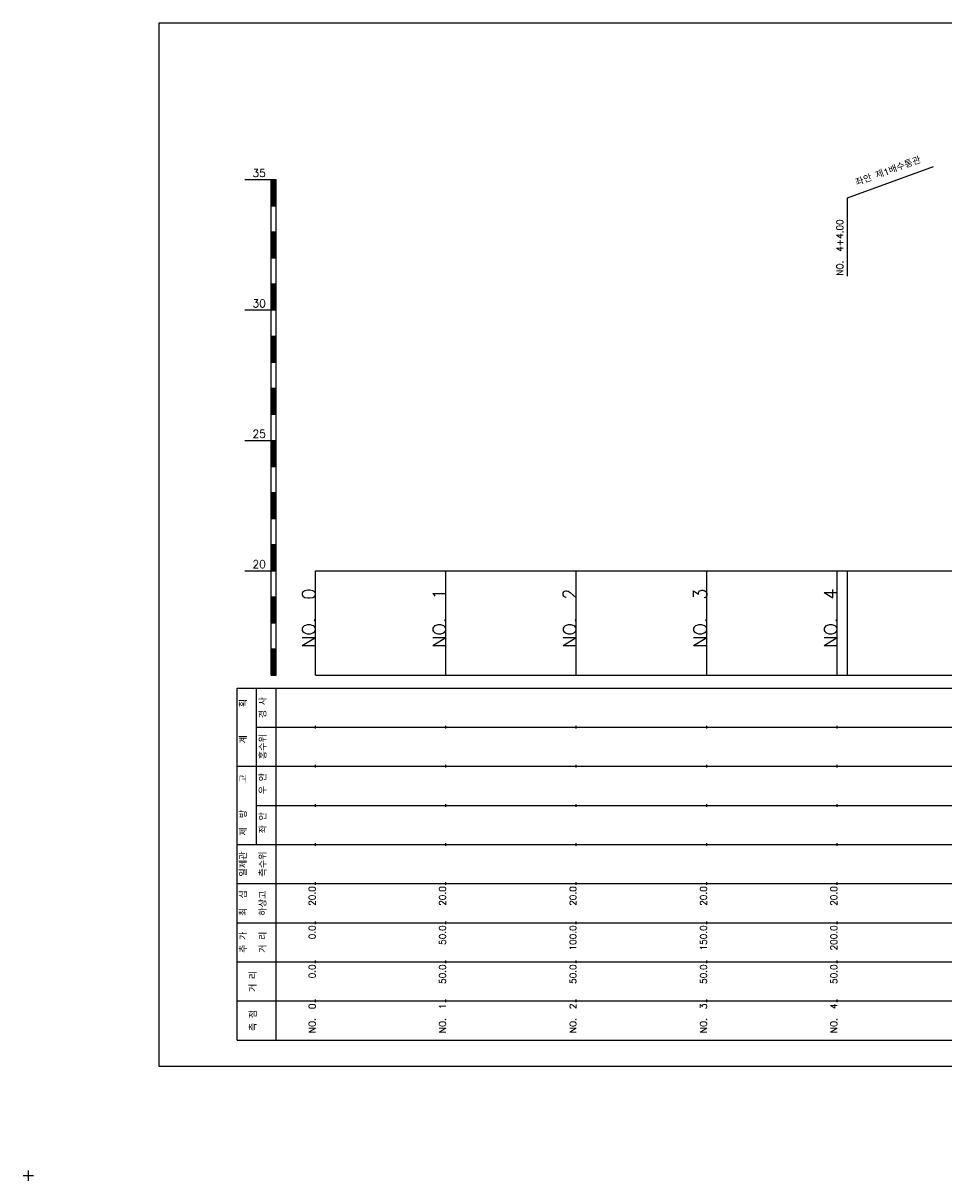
# Model space of a CAD drawing. Extents: x -2 to 685, y -2 to 1891.
# Tile 1 of 8: x -2 to 351, y -2 to 442. Entities that reach past the tile are written whole.
import ezdxf
from ezdxf.enums import TextEntityAlignment as Align

# ---------------------------------------------------------------- set-up
doc = ezdxf.new("R2010")
doc.units = 0
doc.header["$LTSCALE"] = 5
for name, color, linetype in [('BOX', 5, 'CONTINUOUS'), ('DT1', 3, 'CONTINUOUS'), ('LT1', 4, 'CONTINUOUS'), ('ST1', 7, 'CONTINUOUS')]:
    doc.layers.add(name, color=color, linetype=linetype)
doc.styles.add('GHS', font='ROMANS.shx', dxfattribs={"bigfont": 'GHS.shx'})

msp = doc.modelspace()

# ---------------------------------------------------------------- linework, layer by layer
at = {"layer": 'BOX'}
msp.add_lwpolyline([(50, 42), (650, 42), (650, 442), (50, 442), (50, 42)], dxfattribs=at)
at = {"layer": 'LT1', "linetype": 'CONTINUOUS'}
for p, q in [((314, 375), (346.89, 386.97)), ((314, 345), (314, 375))]:
    msp.add_line(p, q, dxfattribs=at)
at = {"layer": 'LT1'}
for p, q in [((83, 382), (93, 382)), ((93, 192), (93, 382)), ((93, 382), (95, 382)), ((95, 192), (95, 382)), ((93.5, 381.8), (93.5, 372.2)), ((94, 381.8), (94, 372.2)), ((94.5, 381.8), (94.5, 372.2)), ((93, 372), (95, 372)), ((93, 362), (95, 362)), ((93.5, 361.8), (93.5, 352.2)), ((94, 361.8), (94, 352.2)), ((94.5, 361.8), (94.5, 352.2)), ((93, 352), (95, 352)), ((93, 342), (95, 342)), ((93.5, 341.8), (93.5, 332.2)), ((94, 341.8), (94, 332.2)), ((94.5, 341.8), (94.5, 332.2)), ((83, 332), (93, 332)), ((93, 332), (95, 332)), ((93, 322), (95, 322)), ((93.5, 321.8), (93.5, 312.2)), ((94, 321.8), (94, 312.2)), ((94.5, 321.8), (94.5, 312.2)), ((93, 312), (95, 312)), ((93, 302), (95, 302)), ((93.5, 301.8), (93.5, 292.2)), ((94, 301.8), (94, 292.2)), ((94.5, 301.8), (94.5, 292.2)), ((93, 292), (95, 292)), ((83, 282), (93, 282)), ((93, 282), (95, 282)), ((93.5, 281.8), (93.5, 272.2)), ((94, 281.8), (94, 272.2)), ((94.5, 281.8), (94.5, 272.2)), ((93, 272), (95, 272)), ((93, 262), (95, 262)), ((93.5, 261.8), (93.5, 252.2)), ((94, 261.8), (94, 252.2)), ((94.5, 261.8), (94.5, 252.2)), ((93, 252), (95, 252)), ((93, 242), (95, 242)), ((93.5, 241.8), (93.5, 232.2)), ((94, 241.8), (94, 232.2)), ((94.5, 241.8), (94.5, 232.2)), ((83, 232), (93, 232)), ((93, 232), (95, 232)), ((110, 192), (110, 232)), ((160, 192), (160, 232)), ((210, 192), (210, 232)), ((260, 192), (260, 232)), ((310, 192), (310, 232)), ((314, 192), (314, 232)), ((110, 225.69), (110, 226.69)), ((160, 225.69), (160, 226.69)), ((210, 225.69), (210, 226.69)), ((260, 225.69), (260, 226.69)), ((310, 225.69), (310, 226.69)), ((93, 222), (95, 222)), ((93.5, 221.8), (93.5, 212.2)), ((94, 221.8), (94, 212.2)), ((94.5, 221.8), (94.5, 212.2)), ((93, 212), (95, 212)), ((93, 202), (95, 202)), ((93.5, 201.8), (93.5, 192.2)), ((94, 201.8), (94, 192.2)), ((94.5, 201.8), (94.5, 192.2)), ((93, 192), (95, 192)), ((110, 192), (610, 192)), ((110, 171.5), (110, 172.5)), ((160, 171.5), (160, 172.5)), ((210, 171.5), (210, 172.5)), ((260, 171.5), (260, 172.5)), ((310, 171.5), (310, 172.5)), ((110, 156.5), (110, 157.5)), ((160, 156.5), (160, 157.5)), ((210, 156.5), (210, 157.5)), ((260, 156.5), (260, 157.5)), ((310, 156.5), (310, 157.5)), ((110, 141.5), (110, 142.5)), ((160, 141.5), (160, 142.5)), ((210, 141.5), (210, 142.5)), ((260, 141.5), (260, 142.5)), ((310, 141.5), (310, 142.5)), ((110, 126.5), (110, 127.5)), ((160, 126.5), (160, 127.5)), ((210, 126.5), (210, 127.5)), ((260, 126.5), (260, 127.5)), ((310, 126.5), (310, 127.5)), ((110, 111.5), (110, 112.5)), ((160, 111.5), (160, 112.5)), ((210, 111.5), (210, 112.5)), ((260, 111.5), (260, 112.5)), ((310, 111.5), (310, 112.5)), ((110, 96.5), (110, 97.5)), ((160, 96.5), (160, 97.5)), ((210, 96.5), (210, 97.5)), ((260, 96.5), (260, 97.5)), ((310, 96.5), (310, 97.5)), ((110, 81.5), (110, 82.5)), ((160, 81.5), (160, 82.5)), ((210, 81.5), (210, 82.5)), ((260, 81.5), (260, 82.5)), ((310, 81.5), (310, 82.5)), ((110, 66.5), (110, 67.5)), ((160, 66.5), (160, 67.5)), ((210, 66.5), (210, 67.5)), ((260, 66.5), (260, 67.5)), ((310, 66.5), (310, 67.5))]:
    msp.add_line(p, q, dxfattribs=at)
msp.add_lwpolyline([(110, 232), (160, 232), (210, 232), (260, 232), (310, 232), (360, 232), (410, 232), (460, 232), (510, 232), (560, 232), (610, 232)], dxfattribs=at)
at = {"layer": 'ST1'}
for p, q in [((80, 52), (80, 187)), ((80, 187), (623, 187)), ((87.5, 157), (87.5, 187)), ((95, 52), (95, 187)), ((87.5, 172), (623, 172)), ((80, 157), (623, 157)), ((87.5, 127), (87.5, 157)), ((87.5, 142), (623, 142)), ((80, 127), (623, 127)), ((80, 112), (623, 112)), ((80, 97), (623, 97)), ((80, 82), (623, 82)), ((80, 67), (623, 67)), ((80, 52), (623, 52)), ((-2, 0), (2, 0)), ((0, -2), (0, 2))]:
    msp.add_line(p, q, dxfattribs=at)

# ---------------------------------------------------------------- texts
at = {"layer": 'DT1', "linetype": 'CONTINUOUS', "style": 'GHS'}
for s, rotation, p in [('좌안 제1배수통관', 20, (330, 383.99)), ('경 사', 90, (91.25, 179.5)), ('  획', 90, (83.75, 179.5)), ('홍수위', 90, (91.25, 164.5)), ('   계', 90, (83.75, 164.5)), ('   고', 90, (83.75, 149.5)), (' 우 안', 90, (91.25, 149.5)), (' 제  방', 90, (83.75, 134.5)), (' 좌 안', 90, (91.25, 134.5)), ('일제관', 90, (83.75, 119.5)), ('측수위', 90, (91.25, 119.5)), ('최  심', 90, (83.75, 104.5)), ('하상고', 90, (91.25, 104.5)), ('추 가', 90, (83.75, 89.5)), ('거 리', 90, (91.25, 89.5)), ('거 리', 90, (87.5, 74.5)), ('측 점', 90, (87.5, 59.5))]:
    msp.add_text(s, height=2.5, rotation=rotation, dxfattribs=at).set_placement(p, align=Align.CENTER)
at = {"layer": 'DT1', "style": 'GHS'}
for s, p in [('35', (91, 383)), ('30', (91, 333)), ('25', (91, 283)), ('20', (91, 233))]:
    msp.add_text(s, height=3, dxfattribs=at).set_placement(p, align=Align.RIGHT)
at = {"layer": 'DT1', "linetype": 'CONTINUOUS', "style": 'GHS'}
msp.add_text('NO.  4+4.00', height=2.5, rotation=90, dxfattribs=at).set_placement((312.25, 345.12))
at = {"layer": 'DT1', "style": 'GHS'}
for s, height, p in [('NO.  0', 5, (110, 225.19)), ('NO.  1', 5, (160, 225.19)), ('NO.  2', 5, (210, 225.19)), ('NO.  3', 5, (260, 225.19)), ('NO.  4', 5, (310, 225.19)), (' 20.0', 2.5, (110, 111)), (' 20.0', 2.5, (160, 111)), (' 20.0', 2.5, (210, 111)), (' 20.0', 2.5, (260, 111)), (' 20.0', 2.5, (310, 111)), ('     0.0', 2.5, (110, 96)), ('    50.0', 2.5, (160, 96)), ('   100.0', 2.5, (210, 96)), ('   150.0', 2.5, (260, 96)), ('   200.0', 2.5, (310, 96)), ('   0.0', 2.5, (110, 81)), ('  50.0', 2.5, (160, 81)), ('  50.0', 2.5, (210, 81)), ('  50.0', 2.5, (260, 81)), ('  50.0', 2.5, (310, 81)), ('NO.  0', 2.5, (110, 66)), ('NO.  1', 2.5, (160, 66)), ('NO.  2', 2.5, (210, 66)), ('NO.  3', 2.5, (260, 66)), ('NO.  4', 2.5, (310, 66))]:
    msp.add_text(s, height=height, rotation=90, dxfattribs=at).set_placement(p, align=Align.RIGHT)

doc.saveas('drawing.dxf')
